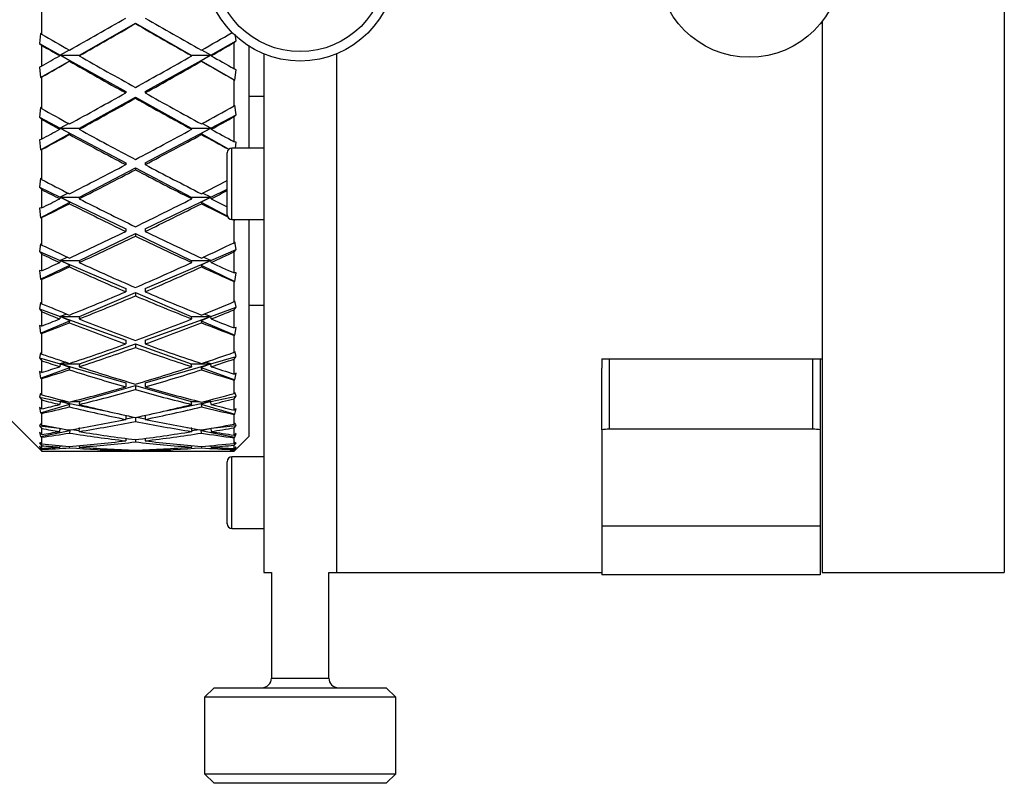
# Model space of a CAD drawing. Header units: inches. Extents: x 1.2 to 20.6, y 1.1 to 16.7.
# Tile 2 of 16: x 3.6 to 5.6, y 7.4 to 9. Entities that reach past the tile are written whole.
import ezdxf

# ---------------------------------------------------------------- set-up
doc = ezdxf.new("R2010")
doc.units = ezdxf.units.IN
doc.header["$MEASUREMENT"] = 0

msp = doc.modelspace()

# ---------------------------------------------------------------- linework, layer by layer
at = {"color": 7, "linetype": 'Continuous', "lineweight": 25}
for p, q in [((5.6153, 10.3786), (5.6153, 7.8786)), ((3.633, 8.9869), (3.633, 9.0539)), ((3.7112, 8.944), (3.8261, 9.0099)), ((3.8261, 9.0099), (3.9411, 8.944)), ((3.8261, 9.0099), (3.8261, 9.0089)), ((5.2403, 9.0136), (5.2403, 8.3185)), ((3.6308, 8.9888), (3.6283, 8.9678)), ((3.633, 8.9869), (3.6308, 8.9888)), ((4.0334, 8.9731), (4.0317, 8.9869)), ((3.6283, 8.9678), (3.633, 8.9639)), ((3.6283, 8.9678), (3.6712, 8.944)), ((3.633, 8.9215), (3.633, 8.9639)), ((3.9811, 8.944), (4.0334, 8.9731)), ((4.0293, 8.9696), (4.0334, 8.9731)), ((4.0293, 8.9158), (4.0293, 8.9696)), ((4.0593, 8.9627), (4.0593, 8.7527)), ((3.6712, 8.944), (3.6702, 8.9427)), ((3.6897, 8.9544), (3.6712, 8.944)), ((3.6712, 8.944), (3.7112, 8.944)), ((3.6712, 8.944), (3.8061, 8.8688)), ((3.6911, 8.9324), (3.6712, 8.944)), ((3.7112, 8.944), (3.7102, 8.9427)), ((3.8461, 8.8688), (3.9811, 8.944)), ((3.9411, 8.944), (3.9811, 8.944)), ((3.942, 8.9427), (3.9411, 8.944)), ((3.9811, 8.944), (3.9612, 8.9324)), ((3.9811, 8.944), (3.9626, 8.9544)), ((3.982, 8.9427), (3.9811, 8.944)), ((4.0903, 8.9466), (4.0903, 7.8786)), ((4.2403, 8.9466), (4.2403, 7.8786)), ((3.633, 8.9215), (3.6283, 8.9194)), ((3.6308, 8.8978), (3.6911, 8.9324)), ((3.6902, 8.9313), (3.6911, 8.9324)), ((3.9612, 8.9324), (3.962, 8.9313)), ((3.9612, 8.9324), (4.0308, 8.8925)), ((3.6283, 8.9194), (3.6308, 8.8978)), ((4.0334, 8.914), (4.0293, 8.9158)), ((4.0308, 8.8925), (4.0334, 8.914)), ((3.6308, 8.8978), (3.633, 8.8988)), ((3.633, 8.8338), (3.633, 8.8988)), ((4.0293, 8.8393), (4.0293, 8.8932)), ((4.0293, 8.8932), (4.0308, 8.8925)), ((3.8061, 8.8688), (3.8061, 8.8662)), ((3.8461, 8.8688), (3.8461, 8.8662)), ((3.7112, 8.7936), (3.8261, 8.8576)), ((3.8261, 8.8576), (3.9411, 8.7936)), ((3.8261, 8.8576), (3.8261, 8.855)), ((4.0308, 8.8408), (4.0293, 8.8393)), ((4.0334, 8.8211), (4.0308, 8.8408)), ((4.0593, 8.8593), (4.0903, 8.8593)), ((3.6308, 8.8359), (3.6283, 8.8162)), ((3.633, 8.8338), (3.6308, 8.8359)), ((3.9811, 8.7936), (4.0334, 8.8211)), ((4.0293, 8.8172), (4.0334, 8.8211)), ((3.6283, 8.8162), (3.633, 8.8116)), ((3.6283, 8.8162), (3.6712, 8.7936)), ((3.633, 8.771), (3.633, 8.8116)), ((3.6888, 8.803), (3.6712, 8.7936)), ((3.9811, 8.7936), (3.9635, 8.803)), ((4.0293, 8.7656), (4.0293, 8.8172)), ((3.6308, 8.7488), (3.6911, 8.7824)), ((3.6712, 8.7936), (3.6702, 8.7913)), ((3.6712, 8.7936), (3.7112, 8.7936)), ((3.6712, 8.7936), (3.8061, 8.7225)), ((3.6911, 8.7824), (3.6712, 8.7936)), ((3.6902, 8.7804), (3.6911, 8.7824)), ((3.7112, 8.7936), (3.7102, 8.7913)), ((3.8461, 8.7225), (3.9811, 8.7936)), ((3.9411, 8.7936), (3.9811, 8.7936)), ((3.942, 8.7913), (3.9411, 8.7936)), ((3.9811, 8.7936), (3.9612, 8.7824)), ((3.9612, 8.7824), (3.962, 8.7804)), ((3.9612, 8.7824), (4.0186, 8.7504)), ((3.982, 8.7913), (3.9811, 8.7936)), ((3.633, 8.771), (3.6283, 8.7697)), ((3.6283, 8.7697), (3.6308, 8.7488)), ((4.0334, 8.7645), (4.0293, 8.7656)), ((4.0319, 8.7527), (4.0334, 8.7645)), ((3.6308, 8.7488), (3.633, 8.7494)), ((3.633, 8.6879), (3.633, 8.7494)), ((4.0151, 8.6153), (4.0151, 8.7428)), ((4.0903, 8.7527), (4.0249, 8.7527)), ((4.0249, 8.6054), (4.0249, 8.7527)), ((3.8061, 8.7225), (3.8061, 8.7184)), ((3.8461, 8.7225), (3.8461, 8.7184)), ((3.7112, 8.6515), (3.8261, 8.712)), ((3.8261, 8.712), (3.9411, 8.6515)), ((3.8261, 8.712), (3.8261, 8.7079)), ((3.6308, 8.6903), (3.6283, 8.6722)), ((3.633, 8.6879), (3.6308, 8.6903)), ((3.6283, 8.6722), (3.633, 8.6672)), ((3.6283, 8.6722), (3.6712, 8.6515)), ((3.633, 8.6293), (3.633, 8.6672)), ((3.6878, 8.6596), (3.6712, 8.6515)), ((3.9811, 8.6515), (3.9645, 8.6596)), ((3.9811, 8.6515), (4.0151, 8.6679)), ((3.6308, 8.6091), (3.6911, 8.6409)), ((3.6712, 8.6515), (3.6702, 8.6481)), ((3.6712, 8.6515), (3.7112, 8.6515)), ((3.6712, 8.6515), (3.8061, 8.5863)), ((3.6911, 8.6409), (3.6712, 8.6515)), ((3.6902, 8.638), (3.6911, 8.6409)), ((3.7112, 8.6515), (3.7102, 8.6481)), ((3.8461, 8.5863), (3.9811, 8.6515)), ((3.9411, 8.6515), (3.9811, 8.6515)), ((3.942, 8.6481), (3.9411, 8.6515)), ((3.9811, 8.6515), (3.9612, 8.6409)), ((3.9612, 8.6409), (3.962, 8.638)), ((3.9612, 8.6409), (4.0155, 8.6123)), ((3.982, 8.6481), (3.9811, 8.6515)), ((3.633, 8.6293), (3.6283, 8.6289)), ((3.6283, 8.6289), (3.6308, 8.6091)), ((3.6308, 8.6091), (3.633, 8.6093)), ((3.633, 8.5529), (3.633, 8.6093)), ((4.0249, 8.6054), (4.0903, 8.6054)), ((4.0285, 8.6054), (4.0308, 8.6042)), ((4.0293, 8.5577), (4.0293, 8.6044)), ((4.0293, 8.6044), (4.0308, 8.6042)), ((4.0593, 8.6054), (4.0593, 8.1586)), ((3.7112, 8.5211), (3.8261, 8.5766)), ((3.8061, 8.5863), (3.8061, 8.5808)), ((3.8261, 8.5766), (3.9411, 8.5211)), ((3.8261, 8.5766), (3.8261, 8.5712)), ((3.8461, 8.5863), (3.8461, 8.5808)), ((4.0308, 8.5595), (4.0293, 8.5577)), ((4.0334, 8.5435), (4.0308, 8.5595)), ((3.6308, 8.5555), (3.6283, 8.5394)), ((3.6283, 8.5394), (3.633, 8.5341)), ((3.6283, 8.5394), (3.6712, 8.5211)), ((3.633, 8.5529), (3.6308, 8.5555)), ((3.9811, 8.5211), (4.0334, 8.5435)), ((4.0293, 8.5388), (4.0334, 8.5435)), ((4.0293, 8.4954), (4.0293, 8.5388)), ((3.633, 8.4999), (3.633, 8.5341)), ((3.6712, 8.5211), (3.6702, 8.5169)), ((3.6866, 8.5278), (3.6712, 8.5211)), ((3.6712, 8.5211), (3.7112, 8.5211)), ((3.6712, 8.5211), (3.8061, 8.4634)), ((3.6911, 8.5114), (3.6712, 8.5211)), ((3.7112, 8.5211), (3.7102, 8.5169)), ((3.8461, 8.4634), (3.9811, 8.5211)), ((3.9411, 8.5211), (3.9811, 8.5211)), ((3.942, 8.5169), (3.9411, 8.5211)), ((3.9811, 8.5211), (3.9612, 8.5114)), ((3.9811, 8.5211), (3.9657, 8.5278)), ((3.982, 8.5169), (3.9811, 8.5211)), ((3.633, 8.4999), (3.6283, 8.5004)), ((3.6283, 8.5004), (3.6308, 8.4823)), ((3.6308, 8.4823), (3.6911, 8.5114)), ((3.6902, 8.5077), (3.6911, 8.5114)), ((3.9612, 8.5114), (3.962, 8.5077)), ((3.9612, 8.5114), (4.0308, 8.4778)), ((4.0334, 8.4958), (4.0293, 8.4954)), ((4.0308, 8.4778), (4.0334, 8.4958)), ((3.6308, 8.4823), (3.633, 8.482)), ((3.633, 8.4321), (3.633, 8.482)), ((4.0293, 8.4776), (4.0308, 8.4778)), ((4.0293, 8.4363), (4.0293, 8.4776)), ((3.7112, 8.4057), (3.8261, 8.4548)), ((3.8061, 8.4634), (3.8061, 8.4567)), ((3.8261, 8.4548), (3.9411, 8.4057)), ((3.8261, 8.4548), (3.8261, 8.4482)), ((3.8461, 8.4634), (3.8461, 8.4567)), ((3.6308, 8.4348), (3.6283, 8.4212)), ((3.633, 8.4321), (3.6308, 8.4348)), ((4.0308, 8.4381), (4.0293, 8.4363)), ((4.0334, 8.4246), (4.0308, 8.4381)), ((3.6283, 8.4212), (3.633, 8.4156)), ((3.6283, 8.4212), (3.6712, 8.4057)), ((3.633, 8.386), (3.633, 8.4156)), ((3.9811, 8.4057), (4.0334, 8.4246)), ((4.0293, 8.4197), (4.0334, 8.4246)), ((4.0293, 8.3821), (4.0293, 8.4197)), ((4.0903, 8.4286), (4.0593, 8.4286)), ((3.6308, 8.3713), (3.6911, 8.3971)), ((3.6712, 8.4057), (3.6702, 8.4006)), ((3.685, 8.4107), (3.6712, 8.4057)), ((3.6712, 8.4057), (3.7112, 8.4057)), ((3.6712, 8.4057), (3.8061, 8.3569)), ((3.6911, 8.3971), (3.6712, 8.4057)), ((3.6902, 8.3927), (3.6911, 8.3971)), ((3.7112, 8.4057), (3.7102, 8.4006)), ((3.8461, 8.3569), (3.9811, 8.4057)), ((3.9411, 8.4057), (3.9811, 8.4057)), ((3.942, 8.4006), (3.9411, 8.4057)), ((3.9811, 8.4057), (3.9612, 8.3971)), ((3.9612, 8.3971), (3.962, 8.3927)), ((3.9612, 8.3971), (4.0308, 8.3673)), ((3.9811, 8.4057), (3.9673, 8.4107)), ((3.982, 8.4006), (3.9811, 8.4057)), ((3.633, 8.386), (3.6283, 8.3874)), ((3.6283, 8.3874), (3.6308, 8.3713)), ((4.0334, 8.3833), (4.0293, 8.3821)), ((4.0308, 8.3673), (4.0334, 8.3833)), ((3.6308, 8.3713), (3.633, 8.3706)), ((3.633, 8.3284), (3.633, 8.3706)), ((3.8061, 8.3569), (3.8061, 8.3491)), ((3.8461, 8.3569), (3.8461, 8.3491)), ((4.0293, 8.3669), (4.0308, 8.3673)), ((4.0293, 8.3319), (4.0293, 8.3669)), ((3.7112, 8.3081), (3.8261, 8.3496)), ((3.8261, 8.3496), (3.9411, 8.3081)), ((3.8261, 8.3496), (3.8261, 8.3419)), ((4.0308, 8.3338), (4.0293, 8.3319)), ((4.0334, 8.3231), (4.0308, 8.3338)), ((3.6308, 8.3311), (3.6283, 8.3204)), ((3.6283, 8.3204), (3.633, 8.3147)), ((3.6283, 8.3204), (3.6712, 8.3081)), ((3.633, 8.3284), (3.6308, 8.3311)), ((3.633, 8.2904), (3.633, 8.3147)), ((3.9811, 8.3081), (4.0334, 8.3231)), ((4.0293, 8.3181), (4.0334, 8.3231)), ((4.0293, 8.2872), (4.0293, 8.3181)), ((4.7863, 8.3185), (5.2403, 8.3185)), ((4.7863, 8.3185), (4.7863, 8.299)), ((4.8013, 8.3185), (4.8013, 8.1736)), ((5.2213, 8.1736), (5.2213, 8.3185)), ((5.2363, 8.3185), (5.2363, 8.1724)), ((5.2403, 8.3185), (5.2403, 7.8786)), ((3.633, 8.2904), (3.6283, 8.2926)), ((3.6283, 8.2926), (3.6308, 8.279)), ((3.6308, 8.279), (3.6911, 8.3008)), ((3.6712, 8.3081), (3.6702, 8.3023)), ((3.6827, 8.3114), (3.6712, 8.3081)), ((3.6712, 8.3081), (3.7112, 8.3081)), ((3.6712, 8.3081), (3.8061, 8.2694)), ((3.6911, 8.3008), (3.6712, 8.3081)), ((3.6902, 8.2959), (3.6911, 8.3008)), ((3.7112, 8.3081), (3.7102, 8.3023)), ((3.8461, 8.2694), (3.9811, 8.3081)), ((3.9411, 8.3081), (3.9811, 8.3081)), ((3.942, 8.3023), (3.9411, 8.3081)), ((3.9811, 8.3081), (3.9612, 8.3008)), ((3.9612, 8.3008), (3.962, 8.2959)), ((3.9612, 8.3008), (4.0308, 8.2756)), ((3.9811, 8.3081), (3.9695, 8.3114)), ((3.982, 8.3023), (3.9811, 8.3081)), ((4.7863, 8.1724), (4.7863, 8.299)), ((3.6308, 8.279), (3.633, 8.2779)), ((3.633, 8.2444), (3.633, 8.2779)), ((4.0334, 8.2892), (4.0293, 8.2872)), ((4.0293, 8.2749), (4.0308, 8.2756)), ((4.0293, 8.2472), (4.0293, 8.2749)), ((4.0308, 8.2756), (4.0334, 8.2892)), ((3.7112, 8.2307), (3.8261, 8.2636)), ((3.8061, 8.2694), (3.8061, 8.2607)), ((3.8261, 8.2636), (3.9411, 8.2307)), ((3.8261, 8.2636), (3.8261, 8.255)), ((3.8461, 8.2694), (3.8461, 8.2607)), ((3.6308, 8.2471), (3.6283, 8.2394)), ((3.6283, 8.2394), (3.633, 8.2338)), ((3.6283, 8.2394), (3.6712, 8.2307)), ((3.633, 8.2444), (3.6308, 8.2471)), ((3.633, 8.2154), (3.633, 8.2338)), ((3.679, 8.2323), (3.6712, 8.2307)), ((3.9811, 8.2307), (3.9733, 8.2323)), ((3.9811, 8.2307), (4.0334, 8.2414)), ((4.0308, 8.249), (4.0293, 8.2472)), ((4.0293, 8.2364), (4.0334, 8.2414)), ((4.0293, 8.213), (4.0293, 8.2364)), ((4.0334, 8.2414), (4.0308, 8.249)), ((3.5393, 8.2223), (3.6289, 8.1327)), ((3.633, 8.2154), (3.6283, 8.2184)), ((3.6283, 8.2184), (3.6308, 8.2076)), ((3.6308, 8.2076), (3.6911, 8.2249)), ((3.6712, 8.2307), (3.6702, 8.2244)), ((3.6712, 8.2307), (3.6853, 8.2307)), ((3.6712, 8.2307), (3.7601, 8.2124)), ((3.6911, 8.2249), (3.6712, 8.2307)), ((3.6902, 8.2195), (3.6911, 8.2249)), ((3.6952, 8.2307), (3.7112, 8.2307)), ((3.7112, 8.2307), (3.7102, 8.2244)), ((3.8921, 8.2124), (3.9811, 8.2307)), ((3.9411, 8.2307), (3.957, 8.2307)), ((3.942, 8.2244), (3.9411, 8.2307)), ((3.9811, 8.2307), (3.9612, 8.2249)), ((3.9612, 8.2249), (3.962, 8.2195)), ((3.9612, 8.2249), (4.0308, 8.2049)), ((3.967, 8.2307), (3.9811, 8.2307)), ((3.982, 8.2244), (3.9811, 8.2307)), ((4.0334, 8.2157), (4.0293, 8.213)), ((4.0308, 8.2049), (4.0334, 8.2157)), ((3.6308, 8.2076), (3.633, 8.2062)), ((3.633, 8.1822), (3.633, 8.2062)), ((3.8061, 8.2021), (3.8061, 8.1937)), ((3.8061, 8.1948), (3.8235, 8.1984)), ((3.8261, 8.1978), (3.8261, 8.1896)), ((3.8288, 8.1984), (3.8461, 8.1948)), ((3.8461, 8.2021), (3.8461, 8.1937)), ((4.0293, 8.2039), (4.0308, 8.2049)), ((4.0293, 8.1841), (4.0293, 8.2039)), ((3.6308, 8.1848), (3.6283, 8.1804)), ((3.6283, 8.1804), (3.633, 8.175)), ((3.6283, 8.1804), (3.67, 8.1755)), ((3.633, 8.1822), (3.6308, 8.1848)), ((3.6308, 8.1589), (3.6911, 8.1712)), ((3.633, 8.1629), (3.633, 8.175)), ((3.6702, 8.1687), (3.6712, 8.1753)), ((3.6732, 8.1749), (3.6911, 8.1712)), ((3.6911, 8.1712), (3.6902, 8.1655)), ((3.6941, 8.1727), (3.7105, 8.1707)), ((3.7112, 8.1754), (3.7097, 8.1754)), ((3.7102, 8.1687), (3.7112, 8.1754)), ((3.7112, 8.1754), (3.7201, 8.1772)), ((3.9321, 8.1772), (3.9411, 8.1754)), ((3.9425, 8.1754), (3.9411, 8.1754)), ((3.9411, 8.1754), (3.942, 8.1687)), ((3.9417, 8.1707), (3.9582, 8.1727)), ((3.9612, 8.1712), (3.9791, 8.1749)), ((3.962, 8.1655), (3.9612, 8.1712)), ((3.9612, 8.1712), (4.0308, 8.157)), ((3.9811, 8.1753), (3.982, 8.1687)), ((3.9822, 8.1755), (4.0334, 8.1815)), ((4.0308, 8.1859), (4.0293, 8.1841)), ((4.0293, 8.1767), (4.0334, 8.1815)), ((4.0293, 8.1614), (4.0293, 8.1767)), ((4.7863, 8.1724), (4.7863, 7.9736)), ((5.2213, 8.1736), (4.8013, 8.1736)), ((5.2363, 8.1724), (5.2363, 7.9736)), ((3.633, 8.1629), (3.6283, 8.1666)), ((3.6283, 8.1666), (3.6308, 8.1589)), ((3.6308, 8.1589), (3.633, 8.1571)), ((3.633, 8.1433), (3.633, 8.1571)), ((3.8061, 8.1546), (3.8061, 8.1497)), ((3.8261, 8.1521), (3.8261, 8.1474)), ((3.8461, 8.1546), (3.8461, 8.1497)), ((4.0334, 8.1646), (4.0293, 8.1614)), ((4.0293, 8.1557), (4.0308, 8.157)), ((4.0293, 8.1443), (4.0293, 8.1557)), ((4.0308, 8.157), (4.0334, 8.1646)), ((4.0334, 8.1327), (4.0593, 8.1586)), ((3.6308, 8.1458), (3.6283, 8.1447)), ((3.6283, 8.1447), (3.633, 8.1396)), ((3.6283, 8.1447), (3.6318, 8.1446)), ((3.633, 8.1341), (3.6283, 8.1385)), ((3.6283, 8.1385), (3.6308, 8.1341)), ((3.6283, 8.1333), (3.633, 8.1286)), ((3.6308, 8.1309), (3.6289, 8.1327)), ((3.633, 8.1433), (3.6308, 8.1458)), ((3.6308, 8.1341), (3.6328, 8.1343)), ((3.6308, 8.1341), (3.633, 8.132)), ((3.633, 8.1287), (3.6308, 8.1309)), ((3.633, 8.1341), (3.633, 8.1396)), ((3.633, 8.1287), (3.633, 8.132)), ((3.6707, 8.1398), (3.6702, 8.1367)), ((3.6705, 8.1387), (3.6759, 8.1394)), ((3.6902, 8.1352), (3.6907, 8.1382)), ((3.7107, 8.1399), (3.7102, 8.1367)), ((3.8061, 8.1311), (3.8061, 8.1298)), ((3.8261, 8.1304), (3.8261, 8.1293)), ((3.8461, 8.1311), (3.8461, 8.1298)), ((3.942, 8.1367), (3.9416, 8.1399)), ((3.9616, 8.1382), (3.962, 8.1352)), ((3.9764, 8.1394), (3.9817, 8.1387)), ((3.982, 8.1367), (3.9816, 8.1398)), ((4.0222, 8.134), (4.0308, 8.133)), ((4.0308, 8.1461), (4.0293, 8.1443)), ((4.0293, 8.1405), (4.0334, 8.145)), ((4.0293, 8.1335), (4.0293, 8.1405)), ((4.0334, 8.1374), (4.0293, 8.1335)), ((4.0293, 8.1315), (4.0308, 8.133)), ((4.0293, 8.1286), (4.0334, 8.1327)), ((4.0293, 8.1288), (4.0293, 8.1315)), ((4.0308, 8.1304), (4.0293, 8.1288)), ((4.0298, 8.1449), (4.0334, 8.145)), ((4.0334, 8.145), (4.0308, 8.1461)), ((4.0308, 8.133), (4.0334, 8.1374)), ((4.0334, 8.1327), (4.0308, 8.1304)), ((3.6587, 8.1286), (3.7219, 8.1286)), ((3.7619, 8.1286), (3.8903, 8.1286)), ((3.9303, 8.1286), (3.9936, 8.1286)), ((4.0903, 8.1165), (4.0249, 8.1165)), ((4.0249, 7.9693), (4.0249, 8.1165)), ((4.0151, 7.9791), (4.0151, 8.1067)), ((4.0151, 7.9789), (4.0151, 7.9791)), ((4.0249, 7.9693), (4.0903, 7.9693)), ((4.0249, 7.969), (4.0249, 7.9693)), ((4.0249, 7.969), (4.0903, 7.969)), ((5.2363, 7.9736), (4.7863, 7.9736)), ((4.7863, 7.9736), (4.7863, 7.8736)), ((5.2363, 7.9736), (5.2363, 7.8736)), ((4.0903, 7.8786), (4.1062, 7.8786)), ((4.1062, 7.8786), (4.1062, 7.6609)), ((4.2243, 7.6609), (4.2243, 7.8786)), ((4.2243, 7.8786), (4.2403, 7.8786)), ((4.2403, 7.8786), (4.7863, 7.8786)), ((5.2363, 7.8736), (4.7863, 7.8736)), ((5.2403, 7.8786), (5.6153, 7.8786)), ((4.1062, 7.6609), (4.2243, 7.6609)), ((3.9881, 7.6412), (3.9684, 7.6215)), ((3.9881, 7.6412), (4.3424, 7.6412)), ((4.3621, 7.6215), (4.3424, 7.6412)), ((3.9684, 7.6215), (3.9684, 7.464)), ((4.3621, 7.6215), (3.9684, 7.6215)), ((4.3621, 7.464), (4.3621, 7.6215)), ((3.9684, 7.464), (3.9881, 7.4443)), ((3.9684, 7.464), (4.0144, 7.464)), ((4.0144, 7.464), (4.3621, 7.464)), ((4.3424, 7.4443), (4.3621, 7.464)), ((4.0295, 7.4443), (3.9881, 7.4443)), ((4.3424, 7.4443), (4.0295, 7.4443))]:
    msp.add_line(p, q, dxfattribs=at)
for centre, radius in [((4.1653, 9.1286), 0.1969), ((5.0903, 9.1286), 0.189), ((4.1653, 9.1286), 0.1772)]:
    msp.add_circle(centre, radius, dxfattribs=at)
for centre, radius, start, end in [((4.0249, 8.7428), 0.00984, 90, 180), ((4.0249, 8.6153), 0.00984, 180, 270), ((4.8013, 8.0736), 0.1, 90, 98.6269), ((5.2213, 8.0736), 0.1, 81.3731, 90), ((4.0249, 8.1067), 0.00984, 90, 180), ((4.0249, 7.9791), 0.00984, 180, 270), ((4.0249, 7.9789), 0.00984, 180, 270), ((4.0865, 7.6609), 0.0197, 270, 0), ((4.244, 7.6609), 0.0197, 180, 270)]:
    msp.add_arc(centre, radius, start, end, dxfattribs=at)
for centre, major_axis, ratio, start_param, end_param in [((3.8061, 9.1286), (1.7314, 0.9967), 0.046971, 4.6184, 4.685357), ((3.8461, 9.1286), (1.7314, 0.9967), 0.046971, 4.606817, 4.67381), ((3.8061, 9.1286), (1.7314, -0.9967), 0.046971, 4.750968, 4.817961), ((3.8461, 9.1286), (1.7314, -0.9967), 0.046971, 4.739421, 4.806378), ((3.8461, 9.1286), (1.7284, -0.98), 0.115137, 4.65422, 4.687457), ((3.8061, 9.1286), (1.7284, 0.98), 0.115137, 4.737321, 4.773994), ((3.8061, 9.1286), (1.7284, -0.98), 0.115137, 4.677459, 4.69904), ((3.8461, 9.1286), (1.7284, 0.98), 0.115137, 4.725738, 4.753123), ((3.8061, 9.1286), (1.7314, 0.9967), 0.046971, 4.585236, 4.606817), ((3.8461, 9.1286), (1.7284, -0.98), 0.115137, 4.69904, 4.766033), ((3.8061, 9.1286), (1.7284, 0.98), 0.115137, 4.658745, 4.725738), ((3.8461, 9.1286), (1.7314, -0.9967), 0.046971, 4.817961, 4.845346), ((3.8461, 9.1286), (1.7314, 0.9967), 0.046971, 4.561996, 4.595234), ((3.8061, 9.1286), (1.7284, -0.98), 0.115137, 4.710623, 4.77758), ((3.8461, 9.1286), (1.7284, 0.98), 0.115137, 4.647198, 4.714155), ((3.8061, 9.1286), (1.7314, -0.9967), 0.046971, 4.829544, 4.868601), ((3.8061, 9.1286), (1.7284, 0.98), 0.115137, 4.580241, 4.647198), ((3.8461, 9.1286), (1.7284, -0.98), 0.115137, 4.77758, 4.844537), ((3.8461, 9.1286), (1.7284, 0.98), 0.115137, 4.568658, 4.635651), ((3.8061, 9.1286), (1.7284, -0.98), 0.115137, 4.789127, 4.85612), ((3.8461, 9.1286), (1.7233, -0.9486), 0.183581, 4.689746, 4.722983), ((3.8061, 9.1286), (1.7233, 0.9486), 0.183581, 4.701795, 4.740852), ((3.8061, 9.1286), (1.7233, -0.9486), 0.183581, 4.712985, 4.734566), ((3.8461, 9.1286), (1.7233, 0.9486), 0.183581, 4.690212, 4.717597), ((3.8061, 9.1286), (1.7284, 0.98), 0.115137, 4.547077, 4.568658), ((3.8461, 9.1286), (1.7284, 0.98), 0.115137, 4.523837, 4.557075), ((3.8061, 9.1286), (1.7233, -0.9486), 0.183581, 4.746149, 4.813106), ((3.8461, 9.1286), (1.7233, -0.9486), 0.183581, 4.734566, 4.801559), ((3.8061, 9.1286), (1.7233, 0.9486), 0.183581, 4.623219, 4.690212), ((3.8461, 9.1286), (1.7233, 0.9486), 0.183581, 4.611672, 4.678629), ((3.8061, 9.1286), (1.7284, -0.98), 0.115137, 4.867703, 4.900298), ((3.8461, 9.1286), (1.7284, -0.98), 0.115137, 4.85612, 4.883505), ((3.8061, 9.1286), (1.7233, 0.9486), 0.183581, 4.544715, 4.611672), ((3.8461, 9.1286), (1.7233, -0.9486), 0.183581, 4.813106, 4.880063), ((3.8461, 9.1286), (1.7233, 0.9486), 0.183581, 4.533132, 4.600125), ((3.8061, 9.1286), (1.7233, -0.9486), 0.183581, 4.824653, 4.891646), ((3.8461, 9.1286), (1.7171, -0.9013), 0.252285, 4.720689, 4.753927), ((3.8061, 9.1286), (1.7171, 0.9013), 0.252285, 4.670851, 4.701647), ((3.8061, 9.1286), (1.7171, -0.9013), 0.252285, 4.743929, 4.76551), ((3.8461, 9.1286), (1.7171, 0.9013), 0.252285, 4.659268, 4.678414), ((3.8061, 9.1286), (1.7233, 0.9486), 0.183581, 4.511551, 4.533132), ((3.8461, 9.1286), (1.7233, 0.9486), 0.183581, 4.488311, 4.521549), ((3.8061, 9.1286), (1.7171, -0.9013), 0.252285, 4.777093, 4.84405), ((3.8461, 9.1286), (1.7171, -0.9013), 0.252285, 4.76551, 4.832503), ((3.8061, 9.1286), (1.7171, 0.9013), 0.252285, 4.592275, 4.659268), ((3.8461, 9.1286), (1.7171, 0.9013), 0.252285, 4.580728, 4.647685), ((3.8061, 9.1286), (1.7233, -0.9486), 0.183581, 4.903229, 4.934624), ((3.8461, 9.1286), (1.7233, -0.9486), 0.183581, 4.891646, 4.910792), ((3.8061, 9.1286), (1.7233, -0.9486), 0.183581, 4.941019, 4.942286), ((3.8061, 9.1286), (1.7171, 0.9013), 0.252285, 4.513771, 4.580728), ((3.8461, 9.1286), (1.7171, -0.9013), 0.252285, 4.84405, 4.911007), ((3.8461, 9.1286), (1.7171, 0.9013), 0.252285, 4.502188, 4.569181), ((3.8061, 9.1286), (1.7171, -0.9013), 0.252285, 4.855597, 4.92259), ((3.8061, 9.1286), (1.7112, 0.8357), 0.3209, 4.647046, 4.686103), ((3.8461, 9.1286), (1.7112, -0.8357), 0.3209, 4.744495, 4.777732), ((3.8461, 9.1286), (1.7112, 0.8357), 0.3209, 4.635463, 4.662848), ((3.8061, 9.1286), (1.7112, -0.8357), 0.3209, 4.767734, 4.789315), ((3.8061, 9.1286), (1.7171, 0.9013), 0.252285, 4.480607, 4.502188), ((3.8461, 9.1286), (1.7112, -0.8357), 0.3209, 4.789315, 4.856308), ((3.8061, 9.1286), (1.7112, 0.8357), 0.3209, 4.56847, 4.635463), ((3.8461, 9.1286), (1.7171, -0.9013), 0.252285, 4.92259, 4.949975), ((3.8461, 9.1286), (1.7171, 0.9013), 0.252285, 4.457368, 4.490605), ((3.8061, 9.1286), (1.7112, -0.8357), 0.3209, 4.800898, 4.867855), ((3.8461, 9.1286), (1.7112, 0.8357), 0.3209, 4.556923, 4.62388), ((3.8061, 9.1286), (1.7171, -0.9013), 0.252285, 4.934173, 4.97323), ((3.8061, 9.1286), (1.7112, 0.8357), 0.3209, 4.489966, 4.556923), ((3.8461, 9.1286), (1.7112, -0.8357), 0.3209, 4.867855, 4.934812), ((3.8461, 9.1286), (1.7112, 0.8357), 0.3209, 4.478383, 4.545376), ((3.8061, 9.1286), (1.7112, -0.8357), 0.3209, 4.879402, 4.946395), ((3.8061, 9.1286), (1.7075, 0.7484), 0.388462, 4.633872, 4.67293), ((3.8461, 9.1286), (1.7075, -0.7484), 0.388462, 4.757668, 4.790906), ((3.8061, 9.1286), (1.7075, -0.7484), 0.388462, 4.780908, 4.802489), ((3.8461, 9.1286), (1.7075, 0.7484), 0.388462, 4.622289, 4.649675), ((3.8061, 9.1286), (1.7112, 0.8357), 0.3209, 4.456802, 4.478383), ((3.8461, 9.1286), (1.7075, -0.7484), 0.388462, 4.802489, 4.869481), ((3.8061, 9.1286), (1.7075, 0.7484), 0.388462, 4.555297, 4.622289), ((3.8461, 9.1286), (1.7112, -0.8357), 0.3209, 4.946395, 4.97378), ((3.8461, 9.1286), (1.7112, 0.8357), 0.3209, 4.433562, 4.4668), ((3.8061, 9.1286), (1.7075, -0.7484), 0.388462, 4.814072, 4.881029), ((3.8461, 9.1286), (1.7075, 0.7484), 0.388462, 4.543749, 4.610706), ((3.8061, 9.1286), (1.7112, -0.8357), 0.3209, 4.957978, 4.997035), ((3.8061, 9.1286), (1.7075, 0.7484), 0.388462, 4.476792, 4.543749), ((3.8461, 9.1286), (1.7075, 0.7484), 0.388462, 4.465209, 4.532202), ((3.8061, 9.1286), (1.7075, -0.7484), 0.388462, 4.892576, 4.959568), ((3.8461, 9.1286), (1.7075, -0.7484), 0.388462, 4.881029, 4.947985), ((3.8461, 9.1286), (1.7081, -0.6337), 0.452884, 4.755493, 4.788731), ((3.8061, 9.1286), (1.7081, -0.6337), 0.452884, 4.778732, 4.800313), ((3.8061, 9.1286), (1.7081, 0.6337), 0.452884, 4.636047, 4.675105), ((3.8461, 9.1286), (1.7081, 0.6337), 0.452884, 4.624464, 4.65185), ((3.8061, 9.1286), (1.7075, 0.7484), 0.388462, 4.443628, 4.465209), ((3.8461, 9.1286), (1.7075, 0.7484), 0.388462, 4.420389, 4.453627), ((3.8061, 9.1286), (1.7081, -0.6337), 0.452884, 4.811896, 4.878853), ((3.8461, 9.1286), (1.7081, -0.6337), 0.452884, 4.800313, 4.867306), ((3.8061, 9.1286), (1.7081, 0.6337), 0.452884, 4.557472, 4.624464), ((3.8461, 9.1286), (1.7081, 0.6337), 0.452884, 4.545925, 4.612881), ((3.8061, 9.1286), (1.7075, -0.7484), 0.388462, 4.971151, 5.010209), ((3.8461, 9.1286), (1.7075, -0.7484), 0.388462, 4.959568, 4.986954), ((3.8061, 9.1286), (1.7081, 0.6337), 0.452884, 4.478968, 4.545925), ((3.8461, 9.1286), (1.7081, 0.6337), 0.452884, 4.467385, 4.534377), ((3.8061, 9.1286), (1.7081, -0.6337), 0.452884, 4.890401, 4.957393), ((3.8461, 9.1286), (1.7081, -0.6337), 0.452884, 4.878853, 4.94581), ((3.8461, 9.1286), (1.7143, -0.4847), 0.510211, 4.73231, 4.765547), ((3.8061, 9.1286), (1.7143, -0.4847), 0.510211, 4.755549, 4.77713), ((3.8061, 9.1286), (1.7143, 0.4847), 0.510211, 4.659231, 4.698288), ((3.8461, 9.1286), (1.7143, 0.4847), 0.510211, 4.647648, 4.675033), ((3.8061, 9.1286), (1.7081, 0.6337), 0.452884, 4.445804, 4.467385), ((3.8461, 9.1286), (1.7081, 0.6337), 0.452884, 4.422564, 4.455802), ((3.8061, 9.1286), (1.7143, -0.4847), 0.510211, 4.788713, 4.85567), ((3.8461, 9.1286), (1.7143, -0.4847), 0.510211, 4.77713, 4.844123), ((3.8061, 9.1286), (1.7143, 0.4847), 0.510211, 4.580655, 4.647648), ((3.8461, 9.1286), (1.7143, 0.4847), 0.510211, 4.569108, 4.636065), ((3.8061, 9.1286), (1.7081, -0.6337), 0.452884, 4.968976, 5.008034), ((3.8461, 9.1286), (1.7081, -0.6337), 0.452884, 4.957393, 4.984779), ((3.8061, 9.1286), (1.7143, 0.4847), 0.510211, 4.502151, 4.569108), ((3.8461, 9.1286), (1.7143, -0.4847), 0.510211, 4.85567, 4.922627), ((3.8461, 9.1286), (1.7243, -0.296), 0.553962, 4.683849, 4.717087), ((3.8061, 9.1286), (1.7243, -0.296), 0.553962, 4.707089, 4.72867), ((3.8461, 9.1286), (1.7143, 0.4847), 0.510211, 4.490568, 4.55756), ((3.8061, 9.1286), (1.7143, -0.4847), 0.510211, 4.867217, 4.93421), ((3.8061, 9.1286), (1.7243, 0.296), 0.553962, 4.707691, 4.746749), ((3.8461, 9.1286), (1.7243, 0.296), 0.553962, 4.696108, 4.723494), ((3.8061, 9.1286), (1.7143, 0.4847), 0.510211, 4.468987, 4.490568), ((3.8461, 9.1286), (1.7143, 0.4847), 0.510211, 4.445747, 4.478985), ((3.8061, 9.1286), (1.7243, -0.296), 0.553962, 4.740253, 4.807209), ((3.8461, 9.1286), (1.7243, -0.296), 0.553962, 4.72867, 4.795662), ((3.8061, 9.1286), (1.7243, 0.296), 0.553962, 4.629116, 4.696108), ((3.8461, 9.1286), (1.7243, 0.296), 0.553962, 4.617568, 4.684525), ((3.8061, 9.1286), (1.7143, -0.4847), 0.510211, 4.945793, 4.98485), ((3.8461, 9.1286), (1.7143, -0.4847), 0.510211, 4.93421, 4.961595), ((3.8461, 9.1286), (1.7315, -0.0728), 0.575988, 4.61323, 4.646467), ((3.8061, 9.1286), (1.7315, -0.0728), 0.575988, 4.636469, 4.65805), ((3.8061, 9.1286), (1.7243, 0.296), 0.553962, 4.517448, 4.539029), ((3.8461, 9.1286), (1.7243, 0.296), 0.553962, 4.494208, 4.527446), ((3.8061, 9.1286), (1.7243, 0.296), 0.553962, 4.550612, 4.617568), ((3.8061, 9.1286), (1.7315, -0.0728), 0.575988, 4.669633, 4.73659), ((3.8461, 9.1286), (1.7243, 0.296), 0.553962, 4.539029, 4.606021), ((3.8461, 9.1286), (1.7315, -0.0728), 0.575988, 4.65805, 4.725043), ((3.8061, 9.1286), (1.7243, -0.296), 0.553962, 4.818757, 4.885749), ((3.8061, 9.1286), (1.7315, 0.0728), 0.575988, 4.699735, 4.766728), ((3.8461, 9.1286), (1.7243, -0.296), 0.553962, 4.807209, 4.874166), ((3.8461, 9.1286), (1.7315, 0.0728), 0.575988, 4.688188, 4.755145), ((3.8061, 9.1286), (1.7315, 0.0728), 0.575988, 4.778311, 4.817368), ((3.8061, 9.1286), (1.7243, -0.296), 0.553962, 4.897332, 4.93639), ((3.8461, 9.1286), (1.7315, 0.0728), 0.575988, 4.766728, 4.794113), ((3.8461, 9.1286), (1.7243, -0.296), 0.553962, 4.885749, 4.913135), ((3.8461, 9.1286), (1.7296, 0.1607), 0.570645, 4.536051, 4.550962), ((3.8061, 9.1286), (1.7296, 0.1607), 0.570645, 4.55929, 4.562578), ((3.8061, 9.1286), (1.7315, 0.0728), 0.575988, 4.639557, 4.688188), ((3.8461, 9.1286), (1.7315, 0.0728), 0.575988, 4.627996, 4.676641), ((3.8061, 9.1286), (1.7315, -0.0728), 0.575988, 4.748137, 4.796782), ((3.8461, 9.1286), (1.7315, -0.0728), 0.575988, 4.73659, 4.785221), ((3.8061, 9.1286), (1.7296, -0.1607), 0.570645, 4.873816, 4.894547), ((3.8461, 9.1286), (1.7296, -0.1607), 0.570645, 4.8622, 4.871292)]:
    msp.add_ellipse(centre, major_axis=major_axis, ratio=ratio, start_param=start_param, end_param=end_param, dxfattribs=at)
msp.add_open_spline([(4.0334, 8.1815), (4.0327, 8.1828), (4.0319, 8.1842), (4.031, 8.1857), (4.0308, 8.1859)], degree=3, knots=[0, 0, 0, 0, 0.833343, 1, 1, 1, 1], dxfattribs=at)

doc.saveas('drawing.dxf')
